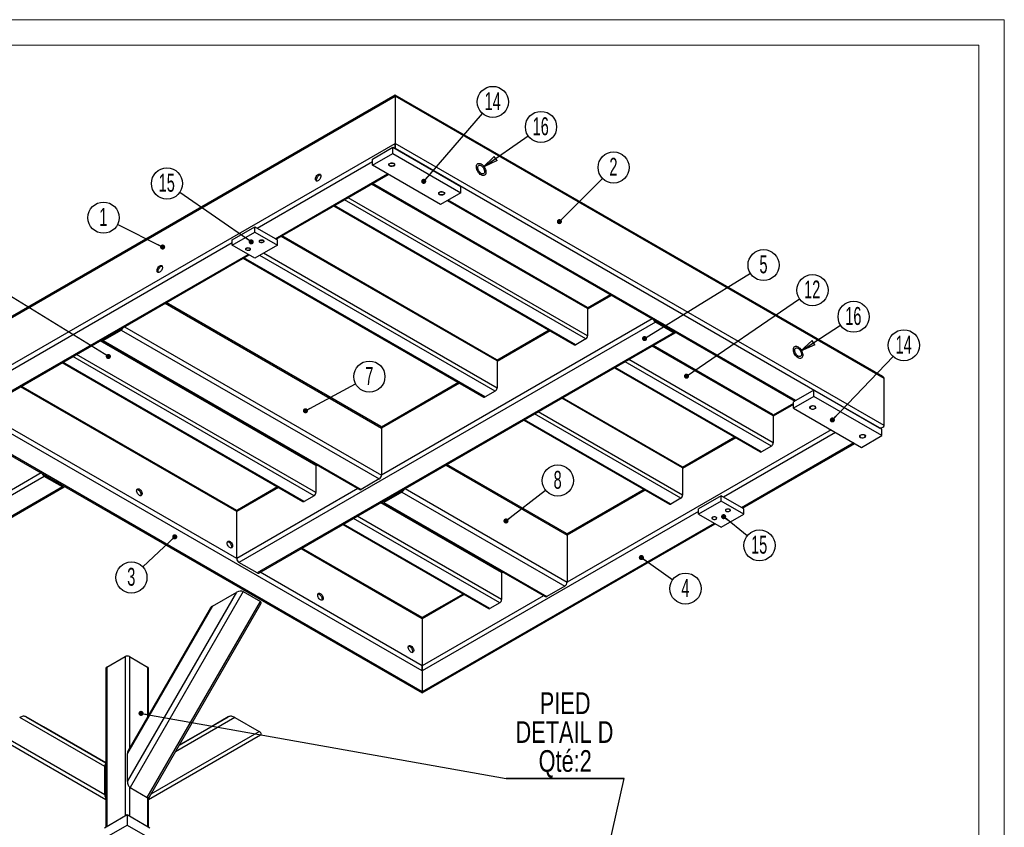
# Model space of a CAD drawing. Header units: millimetres. Extents: x -17 to 841, y -9 to 594.
# Tile 15 of 15: x 649 to 841, y 436 to 594. Entities that reach past the tile are written whole.
import ezdxf

# ---------------------------------------------------------------- set-up
doc = ezdxf.new("R2010")
doc.units = ezdxf.units.MM
doc.layers.add('NOTES', color=6, linetype='Continuous')
doc.layers.add('TRAIT-FINS', color=9, linetype='Continuous')
doc.layers.add('TRAIT-FORT', color=4, linetype='Continuous', lineweight=25)
doc.styles.add('SLDTEXTSTYLE0', font='TXT', dxfattribs={"width": 0.75})
doc.styles.add('SLDTEXTSTYLE1', font='TXT', dxfattribs={"width": 0.605})
doc.dimstyles.new('SLDDIMSTYLE4', dxfattribs={"dimtxt": 0.18, "dimasz": 3, "dimexe": 0, "dimexo": 0.0625, "dimgap": 0, "dimtad": 0, "dimtih": 1, "dimtoh": 1, "dimdec": 0, "dimrnd": 1e-09, "dimzin": 0, "dimdsep": 46, "dimtxsty": 'Standard', "dimblk1": 'CLOSED', "dimblk2": 'CLOSED', "dimsah": 1, "dimcen": 0.09, "dimadec": 0, "dimazin": 0, "dimtfac": 3, "dimtdec": 0, "dimtofl": 0, "dimtmove": 0, "dimatfit": 3, "dimldrblk": 'CLOSED', "dimfxl": 1, "dimfrac": 2, "dimtolj": 1, "dimtzin": 0, "dimarcsym": 0})
doc.dimstyles.new('SLDDIMSTYLE7', dxfattribs={"dimtxt": 0.18, "dimasz": 1, "dimexe": 0, "dimexo": 0.0625, "dimgap": 0, "dimtad": 0, "dimtih": 1, "dimtoh": 1, "dimdec": 0, "dimrnd": 1e-09, "dimzin": 0, "dimdsep": 46, "dimtxsty": 'Standard', "dimblk1": 'DOT', "dimblk2": 'DOT', "dimsah": 1, "dimcen": 0.09, "dimadec": 0, "dimazin": 0, "dimtfac": 1, "dimtdec": 0, "dimtofl": 0, "dimtmove": 0, "dimatfit": 3, "dimldrblk": 'DOT', "dimfxl": 1, "dimfrac": 2, "dimtolj": 1, "dimtzin": 0, "dimarcsym": 0})

# ---------------------------------------------------------------- blocks, each defined once
blk = doc.blocks.new('SW_NOTE_8')
at = {"layer": 'NOTES', "color": 0}
blk.add_circle((-2.72, 1.35), 3.04, dxfattribs=at)
at = {"layer": 'NOTES', "color": 0, "insert": (-2.74, 3.24), "char_height": 3.5, "attachment_point": 2, "style": 'SLDTEXTSTYLE1'}
blk.add_mtext('1', dxfattribs=at)
blk = doc.blocks.new('_Dot')
at = {"color": 0, "linetype": 'ByBlock', "lineweight": -2}
blk.add_line((-0.5, 0), (-1, 0), dxfattribs=at)
at = {"color": 0, "linetype": 'ByBlock', "const_width": 0.5}
blk.add_lwpolyline([(-0.25, 0, 1), (0.25, 0, 1)], format="xyb", close=True, dxfattribs=at)
blk = doc.blocks.new('SW_NOTE_9')
at = {"layer": 'NOTES', "color": 0}
blk.add_circle((2.15, 2.15), 3.04, dxfattribs=at)
at = {"layer": 'NOTES', "color": 0, "insert": (2.12, 4.04), "char_height": 3.5, "attachment_point": 2, "style": 'SLDTEXTSTYLE1'}
blk.add_mtext('2', dxfattribs=at)
blk = doc.blocks.new('SW_NOTE_10')
at = {"layer": 'NOTES', "color": 0}
blk.add_circle((2.48, -1.75), 3.04, dxfattribs=at)
at = {"layer": 'NOTES', "color": 0, "insert": (2.46, 0.14), "char_height": 3.5, "attachment_point": 2, "style": 'SLDTEXTSTYLE1'}
blk.add_mtext('4', dxfattribs=at)
blk = doc.blocks.new('SW_NOTE_11')
at = {"layer": 'NOTES', "color": 0}
blk.add_circle((2.51, 1.71), 3.04, dxfattribs=at)
at = {"layer": 'NOTES', "color": 0, "insert": (2.46, 3.6), "char_height": 3.5, "attachment_point": 2, "style": 'SLDTEXTSTYLE1'}
blk.add_mtext('12', dxfattribs=at)
blk = doc.blocks.new('SW_NOTE_12')
at = {"layer": 'NOTES', "color": 0}
blk.add_circle((2.58, 1.6), 3.04, dxfattribs=at)
at = {"layer": 'NOTES', "color": 0, "insert": (2.56, 3.49), "char_height": 3.5, "attachment_point": 2, "style": 'SLDTEXTSTYLE1'}
blk.add_mtext('5', dxfattribs=at)
blk = doc.blocks.new('SW_NOTE_13')
at = {"layer": 'NOTES', "color": 0}
blk.add_circle((1.99, 2.29), 3.04, dxfattribs=at)
at = {"layer": 'NOTES', "color": 0, "insert": (1.95, 4.18), "char_height": 3.5, "attachment_point": 2, "style": 'SLDTEXTSTYLE1'}
blk.add_mtext('14', dxfattribs=at)
blk = doc.blocks.new('SW_NOTE_14')
at = {"layer": 'NOTES', "color": 0}
blk.add_circle((2.1, 2.19), 3.04, dxfattribs=at)
at = {"layer": 'NOTES', "color": 0, "insert": (2.05, 4.08), "char_height": 3.5, "attachment_point": 2, "style": 'SLDTEXTSTYLE1'}
blk.add_mtext('14', dxfattribs=at)
blk = doc.blocks.new('SW_NOTE_19')
at = {"layer": 'NOTES', "color": 0}
blk.add_circle((-2.21, -2.08), 3.04, dxfattribs=at)
at = {"layer": 'NOTES', "color": 0, "insert": (-2.24, -0.19), "char_height": 3.5, "attachment_point": 2, "style": 'SLDTEXTSTYLE1'}
blk.add_mtext('3', dxfattribs=at)
blk = doc.blocks.new('SW_NOTE_20')
at = {"layer": 'NOTES', "color": 0}
blk.add_circle((2.68, 1.43), 3.04, dxfattribs=at)
at = {"layer": 'NOTES', "color": 0, "insert": (2.66, 3.32), "char_height": 3.5, "attachment_point": 2, "style": 'SLDTEXTSTYLE1'}
blk.add_mtext('7', dxfattribs=at)
blk = doc.blocks.new('SW_NOTE_21')
at = {"layer": 'NOTES', "color": 0}
blk.add_circle((2.4, 1.87), 3.04, dxfattribs=at)
at = {"layer": 'NOTES', "color": 0, "insert": (2.37, 3.76), "char_height": 3.5, "attachment_point": 2, "style": 'SLDTEXTSTYLE1'}
blk.add_mtext('8', dxfattribs=at)
blk = doc.blocks.new('SW_NOTE_23')
at = {"layer": 'NOTES', "color": 0}
blk.add_circle((-2.5, 1.73), 3.04, dxfattribs=at)
at = {"layer": 'NOTES', "color": 0, "insert": (-2.54, 3.62), "char_height": 3.5, "attachment_point": 2, "style": 'SLDTEXTSTYLE1'}
blk.add_mtext('15', dxfattribs=at)
blk = doc.blocks.new('SW_NOTE_27')
at = {"layer": 'NOTES', "color": 0}
blk.add_circle((2.37, -1.9), 3.04, dxfattribs=at)
at = {"layer": 'NOTES', "color": 0, "insert": (2.32, -0.01), "char_height": 3.5, "attachment_point": 2, "style": 'SLDTEXTSTYLE1'}
blk.add_mtext('15', dxfattribs=at)
blk = doc.blocks.new('SW_NOTE_28')
at = {"layer": 'NOTES', "color": 0}
blk.add_circle((2.49, 1.74), 3.04, dxfattribs=at)
at = {"layer": 'NOTES', "color": 0, "insert": (2.44, 3.63), "char_height": 3.5, "attachment_point": 2, "style": 'SLDTEXTSTYLE1'}
blk.add_mtext('16', dxfattribs=at)
blk = doc.blocks.new('_Closed')
at = {"color": 0, "linetype": 'ByBlock', "lineweight": -2}
for p, q in [((-1, 0.166667), (0, 0)), ((-1, 0.166667), (-1, -0.166667)), ((0, 0), (-1, -0.166667)), ((0, 0), (-1, 0))]:
    blk.add_line(p, q, dxfattribs=at)
blk = doc.blocks.new('SW_NOTE_29')
at = {"layer": 'NOTES', "color": 0}
blk.add_circle((2.55, 1.65), 3.04, dxfattribs=at)
at = {"layer": 'NOTES', "color": 0, "insert": (2.5, 3.54), "char_height": 3.5, "attachment_point": 2, "style": 'SLDTEXTSTYLE1'}
blk.add_mtext('16', dxfattribs=at)
blk = doc.blocks.new('SW_NOTE_32')
at = {"layer": 'NOTES', "color": 0}
for p, q in [((0, 0), (23.02, 0)), ((23.02, 0), (0, 0)), ((0, 0), (23.02, 0)), ((23.02, 0), (0, 0)), ((0, 0), (23.02, 0)), ((23.02, 0), (0, 0))]:
    blk.add_line(p, q, dxfattribs=at)
at = {"layer": 'NOTES', "color": 0, "char_height": 4.233, "attachment_point": 2, "style": 'SLDTEXTSTYLE0'}
for s, insert in [('PIED', (11.53, 16.81)), ('DETAIL D', (11.39, 11.17)), ('Qté:2', (11.54, 5.52))]:
    blk.add_mtext(s, dxfattribs=dict(at, insert=insert))

msp = doc.modelspace()

# ---------------------------------------------------------------- linework, layer by layer
at = {"lineweight": 18}
for p, q in [((841, 594), (0, 594)), ((841, 594), (841, 0)), ((836, 589), (5, 589)), ((836, 589), (836, 5))]:
    msp.add_line(p, q, dxfattribs=at)
at = {"layer": 'NOTES'}
msp.add_line((790.820077, 493.192669), (786.196932, 496.90863), dxfattribs=at)
at = {"layer": 'TRAIT-FINS', "lineweight": 18, "flags": 128}
for points in [[(721.846581, 565.937734), (721.711024, 565.997106), (721.552682, 566.033153), (721.383366, 566.043201), (721.215633, 566.026506), (721.061922, 565.984305), (720.933634, 565.919729), (720.840283, 565.837566), (720.788792, 565.743911), (720.782981, 565.645709), (720.823281, 565.550244), (720.906701, 565.464595), (721.027057, 565.395116), (721.175421, 565.346958), (721.34079, 565.323694), (721.510899, 565.327048), (721.673132, 565.356773), (721.815457, 565.410663), (721.927318, 565.484723), (722.00042, 565.573458), (722.02934, 565.670289), (722.011934, 565.768033), (721.949492, 565.859441), (721.846646, 565.937734)], [(731.56929, 560.324929), (731.433742, 560.3843), (731.275401, 560.420347), (731.106085, 560.430395), (730.938351, 560.4137), (730.78464, 560.3715), (730.656352, 560.306923), (730.563001, 560.224761), (730.511511, 560.131106), (730.5057, 560.032904), (730.545999, 559.937438), (730.62942, 559.85179), (730.749775, 559.78231), (730.898139, 559.734152), (731.063508, 559.710888), (731.233617, 559.714242), (731.39585, 559.743967), (731.538175, 559.797858), (731.650037, 559.871917), (731.723138, 559.960652), (731.752059, 560.057483), (731.734652, 560.155227), (731.672211, 560.246635), (731.569365, 560.324929)], [(696.346283, 550.910756), (696.226689, 550.961848), (696.08601, 550.990265), (695.937072, 550.993483), (695.793109, 550.971214), (695.666911, 550.925438), (695.569693, 550.860221), (695.510092, 550.78136), (695.493404, 550.695861), (695.521113, 550.611321), (695.590756, 550.535251), (695.696145, 550.474411), (695.827915, 550.434208), (695.974359, 550.418212), (696.122464, 550.427845), (696.259071, 550.462252), (696.372041, 550.518375), (696.451336, 550.591227), (696.489911, 550.674336), (696.484338, 550.760316), (696.435112, 550.841528), (696.346608, 550.910756)], [(693.694592, 549.37999), (693.575039, 549.431083), (693.43436, 549.4595), (693.285422, 549.462717), (693.141458, 549.440449), (693.015261, 549.394672), (692.918042, 549.329456), (692.858441, 549.250595), (692.841754, 549.165096), (692.869463, 549.080555), (692.939105, 549.004486), (693.044494, 548.943646), (693.176265, 548.903442), (693.322709, 548.887446), (693.470814, 548.89708), (693.60742, 548.931487), (693.72039, 548.98761), (693.799685, 549.060462), (693.83826, 549.143571), (693.832687, 549.229551), (693.783462, 549.310763), (693.694958, 549.37999)], [(804.047585, 518.484013), (804.150656, 518.405719), (804.213097, 518.314311), (804.230504, 518.216567), (804.201583, 518.119737), (804.128482, 518.031001), (804.01662, 517.956942), (803.874295, 517.903052), (803.712062, 517.873327), (803.541953, 517.869972), (803.376584, 517.893236), (803.22822, 517.941394), (803.107865, 518.010874), (803.024444, 518.096523), (802.984145, 518.191988), (802.989956, 518.29019), (803.041446, 518.383845), (803.134797, 518.466008), (803.263086, 518.530584), (803.416796, 518.572785), (803.58453, 518.58948), (803.753846, 518.579431), (803.912187, 518.543385), (804.04781, 518.484013)], [(813.770294, 512.871207), (813.873374, 512.792914), (813.935816, 512.701505), (813.953222, 512.603761), (813.924302, 512.506931), (813.8512, 512.418195), (813.739338, 512.344136), (813.597013, 512.290246), (813.43478, 512.260521), (813.264671, 512.257166), (813.099302, 512.280431), (812.950938, 512.328588), (812.830583, 512.398068), (812.747162, 512.483717), (812.706863, 512.579182), (812.712674, 512.677384), (812.764164, 512.771039), (812.857516, 512.853202), (812.985804, 512.917778), (813.139515, 512.959979), (813.307248, 512.976674), (813.476564, 512.966626), (813.634905, 512.930579), (813.770528, 512.871207)], [(787.386417, 498.354483), (787.47511, 498.285256), (787.524336, 498.204044), (787.529909, 498.118064), (787.491334, 498.034955), (787.412039, 497.962103), (787.299069, 497.90598), (787.162462, 497.871573), (787.014357, 497.861939), (786.867913, 497.877935), (786.736143, 497.918139), (786.630754, 497.978979), (786.561111, 498.055048), (786.533402, 498.139589), (786.55009, 498.225088), (786.609691, 498.303949), (786.706909, 498.369165), (786.833107, 498.414942), (786.977071, 498.43721), (787.126009, 498.433993), (787.266687, 498.405576), (787.386606, 498.354483)], [(784.734726, 496.823718), (784.82346, 496.75449), (784.872686, 496.673278), (784.878258, 496.587298), (784.839683, 496.50419), (784.760388, 496.431337), (784.647418, 496.375215), (784.510812, 496.340808), (784.362707, 496.331174), (784.216263, 496.34717), (784.084492, 496.387374), (783.979103, 496.448214), (783.909461, 496.524283), (783.881752, 496.608824), (783.898439, 496.694323), (783.95804, 496.773184), (784.055259, 496.8384), (784.181456, 496.884176), (784.32542, 496.906445), (784.474358, 496.903228), (784.615037, 496.874811), (784.734956, 496.823718)]]:
    msp.add_lwpolyline(points, dxfattribs=at)
at = {"layer": 'TRAIT-FORT', "lineweight": 25}
for p, q in [((563.410533, 487.436767), (722.067617, 579.027552)), ((722.067617, 579.238965), (563.669467, 487.797659)), ((817.268098, 524.280897), (722.067617, 579.238965)), ((722.067617, 579.027552), (722.067617, 579.238965)), ((722.067617, 579.238965), (722.067617, 579.027552)), ((722.067617, 579.027552), (722.067617, 569.841468)), ((817.527033, 523.920004), (722.067617, 579.027552)), ((563.410533, 478.250683), (722.067617, 569.841468)), ((717.6482, 566.779854), (721.625676, 569.076002)), ((721.625676, 567.851191), (721.625676, 569.076002)), ((721.625676, 569.076002), (734.883928, 561.422176)), ((722.067617, 568.820875), (722.067617, 569.841468)), ((722.067617, 569.841468), (722.067617, 568.820875)), ((817.527033, 514.73392), (722.067617, 569.841468)), ((717.6482, 565.555043), (721.625676, 567.851191)), ((721.625676, 567.851191), (734.883928, 560.197365)), ((816.643149, 514.223582), (722.067617, 568.820875)), ((695.109171, 553.258095), (717.6482, 566.269599)), ((717.6482, 565.555043), (717.6482, 566.779854)), ((730.906452, 557.901217), (717.6482, 565.555043)), ((698.644705, 551.217075), (720.564843, 563.871301)), ((698.827742, 551.111409), (720.74788, 563.765636)), ((759.632665, 537.543831), (717.479063, 561.878588)), ((759.529091, 537.772754), (717.62555, 561.963153)), ((734.883928, 560.197365), (734.883928, 561.422176)), ((734.883928, 560.197365), (730.906452, 557.901217)), ((710.083984, 557.6095), (757.084588, 530.476628)), ((757.334568, 530.501382), (710.230414, 557.694032)), ((759.279112, 531.623943), (712.174958, 558.816593)), ((759.632665, 532.236316), (712.882122, 559.22483)), ((732.226189, 558.663085), (800.108268, 519.475595)), ((800.291305, 519.58126), (732.409226, 558.76875)), ((690.247812, 550.961947), (694.667229, 553.513222)), ((690.247812, 549.941271), (694.667229, 552.492546)), ((694.667229, 552.492546), (694.667229, 553.513222)), ((694.667229, 553.513222), (699.086647, 550.961947)), ((694.667229, 552.492546), (699.086647, 549.941271)), ((741.851422, 527.567652), (699.947881, 551.758052)), ((564.294417, 477.740345), (690.247812, 550.451692)), ((690.247812, 549.941271), (690.247812, 550.961947)), ((694.667229, 547.389996), (690.247812, 549.941271)), ((699.086647, 549.941271), (694.667229, 547.389996)), ((699.086647, 549.941271), (699.086647, 550.961947)), ((741.954995, 527.33873), (699.801393, 551.673486)), ((571.365485, 477.740345), (693.341261, 548.155461)), ((571.990434, 477.88979), (693.524298, 548.049796)), ((741.601442, 521.418842), (695.64022, 547.951691)), ((741.954995, 522.031214), (696.347384, 548.359928)), ((692.406315, 547.404398), (739.406919, 520.271527)), ((739.656898, 520.296281), (692.552744, 547.48893)), ((764.126513, 540.24742), (759.619749, 537.64572)), ((677.173962, 538.610948), (719.415967, 514.225158)), ((719.2865, 514.511311), (677.357071, 538.716655)), ((764.309622, 540.141713), (759.632665, 537.441764)), ((759.632665, 537.543831), (759.632665, 532.236316)), ((772.890917, 534.888912), (691.573637, 487.945446)), ((772.265866, 535.548671), (719.415967, 505.039074)), ((772.890917, 535.144081), (776.426451, 533.103061)), ((776.426451, 532.847892), (772.890917, 534.888912)), ((665.057133, 531.572296), (668.592667, 533.613316)), ((665.057133, 531.317127), (668.592667, 533.358147)), ((668.592667, 533.358147), (718.974025, 504.273608)), ((669.217718, 534.017906), (719.415967, 505.039074)), ((776.426451, 532.847892), (695.109171, 485.904426)), ((695.421646, 485.873483), (776.738926, 532.81695)), ((752.14288, 533.329416), (741.942079, 527.440619)), ((752.325989, 533.223709), (741.954995, 527.236662)), ((776.464313, 533.12496), (776.426415, 533.103082)), ((706.599656, 506.928527), (664.446054, 531.263283)), ((706.496083, 507.157449), (664.592542, 531.347849)), ((664.744658, 531.286184), (715.126017, 502.201645)), ((665.019271, 531.594195), (665.057169, 531.572317)), ((665.057133, 531.317127), (715.438491, 502.232588)), ((759.279112, 531.623943), (757.334568, 530.501382)), ((795.871888, 516.623373), (772.279838, 530.242773)), ((795.768314, 516.852296), (772.426326, 530.327339)), ((657.050975, 526.994195), (704.05158, 499.861324)), ((704.301559, 499.886078), (657.197405, 527.078727)), ((706.246103, 501.008639), (659.141949, 528.201289)), ((706.599656, 501.621012), (659.849113, 528.609526)), ((741.954995, 527.33873), (741.954995, 522.031214)), ((795.518334, 510.703486), (766.975733, 527.180778)), ((795.871888, 511.315858), (767.682897, 527.589016)), ((764.88476, 525.973685), (793.323811, 509.55617)), ((793.57379, 509.580924), (765.031189, 526.058217)), ((734.46521, 523.124314), (719.376262, 514.41365)), ((734.648319, 523.018608), (719.415967, 514.225158)), ((817.527033, 514.73392), (817.527033, 523.920004)), ((691.131696, 497.896996), (648.889691, 522.282786)), ((691.1714, 498.085488), (649.0728, 522.388493)), ((741.601442, 521.418842), (739.656898, 520.296281)), ((803.826839, 521.622281), (799.849363, 519.326133)), ((803.826839, 520.397469), (803.826839, 521.622281)), ((817.085091, 513.968455), (803.826839, 521.622281)), ((778.194218, 506.418272), (754.602169, 520.037672)), ((778.090644, 506.647194), (754.748656, 520.122237)), ((803.826839, 520.397469), (799.849363, 518.101322)), ((799.849363, 518.101322), (799.849363, 519.326133)), ((817.085091, 512.743643), (803.826839, 520.397469)), ((691.131696, 488.710911), (640.933446, 517.689744)), ((778.194218, 501.110757), (750.005228, 517.383914)), ((799.849363, 519.028867), (795.858971, 516.725262)), ((799.849363, 518.817453), (795.871888, 516.521306)), ((799.849363, 518.101322), (813.107615, 510.447495)), ((727.370918, 466.769861), (640.308396, 517.029985)), ((747.20709, 515.768584), (775.646141, 499.351069)), ((775.896121, 499.375823), (747.35352, 515.853116)), ((777.840665, 500.498384), (749.298064, 516.975677)), ((795.871888, 516.623373), (795.871888, 511.315858)), ((636.460387, 514.958022), (727.370918, 462.47649)), ((727.370918, 462.68782), (636.772862, 514.988965)), ((719.415967, 514.225158), (719.415967, 505.039074)), ((807.185352, 513.866345), (755.655189, 484.118616)), ((808.069307, 513.356049), (786.149169, 500.701823)), ((816.826186, 514.117917), (817.268098, 514.373027)), ((817.085091, 512.743643), (817.085091, 513.968455)), ((788.382102, 512.408958), (778.181302, 506.520161)), ((788.565211, 512.303251), (778.194218, 506.316204)), ((813.107615, 510.447495), (817.085091, 512.743643)), ((811.604841, 511.315029), (789.684703, 498.660802)), ((789.86774, 498.555137), (811.787878, 511.209363)), ((795.518334, 510.703486), (793.57379, 509.580924)), ((706.674087, 507.08084), (706.58674, 507.030416)), ((706.857196, 506.975134), (706.599656, 506.826459)), ((706.599656, 506.928527), (706.599656, 501.621012)), ((731.974738, 506.975134), (755.655189, 493.3047)), ((755.525722, 493.590853), (732.157847, 507.08084)), ((778.194218, 506.418272), (778.194218, 501.110757)), ((653.566648, 504.783863), (589.043154, 467.535243)), ((652.941597, 505.443622), (634.563153, 494.833972)), ((653.566648, 505.039032), (657.102182, 502.998012)), ((657.102182, 502.742843), (653.566648, 504.783863)), ((718.974025, 504.273608), (715.438491, 502.232588)), ((657.102182, 502.742843), (589.043154, 463.453203)), ((589.043154, 463.241872), (657.414656, 502.7119)), ((657.140044, 503.019911), (657.102146, 502.998033)), ((699.29298, 502.608405), (691.131696, 497.896996)), ((714.81344, 502.382092), (691.131696, 488.710911)), ((699.109871, 502.714112), (691.261163, 498.183149)), ((719.857909, 499.936482), (723.393442, 501.977502)), ((724.018493, 502.382092), (755.655189, 484.118616)), ((770.704433, 502.203857), (755.615484, 493.493192)), ((770.887542, 502.09815), (755.655189, 493.3047)), ((706.246103, 501.008639), (704.301559, 499.886078)), ((719.820047, 499.95838), (719.857944, 499.936502)), ((723.393442, 501.722333), (719.857909, 499.681313)), ((723.393442, 501.722333), (755.213248, 483.35315)), ((777.840665, 500.498384), (775.896121, 499.375823)), ((785.707228, 500.95695), (781.28781, 498.405675)), ((785.707228, 499.936274), (781.28781, 497.384999)), ((785.707228, 499.936274), (785.707228, 500.95695)), ((790.126645, 498.405675), (785.707228, 500.95695)), ((790.126645, 497.384999), (785.707228, 499.936274)), ((691.131696, 488.710911), (691.131696, 497.896996)), ((742.838879, 486.008069), (719.24683, 499.627469)), ((742.735305, 486.236991), (719.393317, 499.712034)), ((719.545434, 499.65037), (751.365239, 481.281187)), ((719.857909, 499.681313), (751.677714, 481.31213)), ((781.28781, 497.384999), (781.28781, 498.405675)), ((790.126645, 497.384999), (790.126645, 498.405675)), ((742.485326, 480.088181), (713.942724, 496.565474)), ((742.838879, 480.700554), (714.649889, 496.973711)), ((781.28781, 497.89542), (727.370918, 466.769861)), ((781.28781, 497.384999), (785.707228, 494.833724)), ((785.707228, 494.833724), (790.126645, 497.384999)), ((711.851751, 495.358381), (740.290802, 478.940866)), ((740.540782, 478.96562), (711.998181, 495.442913)), ((784.381259, 495.599189), (727.370918, 462.68782)), ((727.370918, 462.47649), (784.564296, 495.493524)), ((755.655189, 493.3047), (755.655189, 484.118616)), ((727.370918, 476.976538), (703.690466, 490.646972)), ((727.370918, 477.187951), (703.873575, 490.752678)), ((695.109171, 485.904426), (691.573637, 487.945446)), ((727.370918, 467.790454), (695.734222, 486.05393)), ((742.91331, 486.160383), (742.825963, 486.109958)), ((743.096419, 486.054676), (742.838879, 485.906001)), ((742.838879, 486.008069), (742.838879, 480.700554)), ((755.213248, 483.35315), (751.677714, 481.31213)), ((669.778316, 445.167175), (691.125402, 482.141414)), ((692.405733, 482.268227), (670.308646, 443.99495)), ((686.375402, 479.399297), (691.125402, 482.141414)), ((692.405733, 482.268227), (695.755651, 480.33436)), ((735.349094, 481.793654), (727.370918, 477.187951)), ((735.532203, 481.687947), (727.370918, 476.976538)), ((751.052663, 481.461634), (727.370918, 467.790454)), ((686.375402, 479.399297), (669.778316, 450.6523)), ((686.039695, 479.093124), (669.875645, 451.096167)), ((673.658564, 442.061083), (695.755651, 480.33436)), ((674.091565, 442.177135), (695.871688, 479.901415)), ((742.485326, 480.088181), (740.540782, 478.96562)), ((727.370918, 477.187951), (727.370918, 476.976538)), ((727.370918, 476.976538), (727.370918, 477.187951)), ((727.370918, 476.976538), (727.370918, 467.790454)), ((665.792178, 467.52706), (669.327535, 469.567978)), ((669.327535, 469.567978), (669.327535, 438.437462)), ((670.211418, 469.567978), (673.746776, 467.52706)), ((670.211418, 469.567978), (670.211418, 451.677744)), ((665.60912, 467.271932), (665.60912, 436.290866)), ((665.792178, 467.52706), (665.792178, 436.396543)), ((673.746776, 467.52706), (673.746776, 457.801162)), ((673.929834, 458.118229), (673.929834, 467.271932)), ((727.370918, 467.790454), (727.370918, 466.769861)), ((727.370918, 466.769861), (727.370918, 467.790454)), ((727.370918, 466.769861), (727.370918, 462.68782)), ((727.370918, 462.68782), (727.370918, 462.47649)), ((727.370918, 462.47649), (727.370918, 462.68782)), ((665.358898, 448.101228), (648.761811, 457.685637)), ((653.39206, 455.878583), (650.042141, 457.81245)), ((650.042141, 457.81245), (665.60912, 448.822904)), ((690.777142, 457.685637), (679.178277, 450.987578)), ((679.928485, 452.286977), (689.496812, 457.81245)), ((689.496812, 457.81245), (686.146894, 455.878583)), ((690.777142, 457.685637), (695.527142, 454.943521)), ((665.60912, 448.823532), (653.39206, 455.878583)), ((686.146894, 455.878583), (679.92903, 452.28792)), ((665.60912, 441.605634), (643.792141, 454.204402)), ((644.011811, 454.943521), (665.358898, 442.616104)), ((695.746812, 454.204402), (673.929834, 441.605634)), ((674.427505, 442.759), (695.527142, 454.943521)), ((669.778316, 445.167175), (669.778316, 450.6523)), ((665.358898, 442.616104), (665.358898, 448.101228)), ((670.211418, 444.065757), (670.211418, 438.437462)), ((670.308646, 443.99495), (673.658564, 442.061083)), ((673.746776, 442.022224), (673.746776, 436.396543)), ((673.929834, 436.290866), (673.929834, 442.026359)), ((665.350059, 436.141314), (669.769477, 438.692589)), ((669.769477, 438.692589), (669.769477, 436.651237)), ((669.769477, 438.692589), (674.188894, 436.141314)), ((665.350059, 434.099962), (669.769477, 436.651237)), ((669.769477, 436.651237), (674.188894, 434.099962))]:
    msp.add_line(p, q, dxfattribs=at)
at = {"layer": 'TRAIT-FORT', "lineweight": 25, "flags": 128}
for points in [[(721.780355, 565.899465), (721.874391, 565.825911), (721.926693, 565.739623), (721.932614, 565.648269), (721.891628, 565.559966), (721.807377, 565.482561), (721.687347, 565.42293), (721.542202, 565.386373), (721.384841, 565.376137), (721.229244, 565.393133), (721.089238, 565.435849), (720.977262, 565.500492), (720.903267, 565.581315), (720.873826, 565.67114), (720.891557, 565.761982), (720.954882, 565.845773), (721.058177, 565.915065), (721.192262, 565.963702), (721.345224, 565.987363), (721.50347, 565.983944), (721.652941, 565.953751), (721.780355, 565.899465)], [(738.861403, 563.667954), (738.690869, 563.784648), (738.526143, 563.933865), (738.372833, 564.110523), (738.236161, 564.308605), (738.120781, 564.521366), (738.030622, 564.741561), (737.968754, 564.961691), (737.937285, 565.174261), (737.937285, 565.372031), (737.968754, 565.548266), (738.030622, 565.696965), (738.120781, 565.813065), (738.236161, 565.892611), (738.372833, 565.932895), (738.526143, 565.932545), (738.690869, 565.891572), (738.861403, 565.811373), (739.031937, 565.694678), (739.196664, 565.545461), (739.349973, 565.368804), (739.486645, 565.170722), (739.602025, 564.957961), (739.692184, 564.737766), (739.754052, 564.517635), (739.785522, 564.305066), (739.785522, 564.107296), (739.754052, 563.931061), (739.692184, 563.782361), (739.602025, 563.666262), (739.486645, 563.586716), (739.349973, 563.546432), (739.196664, 563.546782), (739.031937, 563.587754), (738.861403, 563.667954)], [(738.861403, 563.974156), (738.718897, 564.074321), (738.583054, 564.205596), (738.460226, 564.361843), (738.356156, 564.535757), (738.275712, 564.719206), (738.222654, 564.903611), (738.199463, 565.08035), (738.207224, 565.241159), (738.245573, 565.378518), (738.312718, 565.486005), (738.405519, 565.558595), (738.519636, 565.592891), (738.649734, 565.587292), (738.78973, 565.542059), (738.933077, 565.459307), (739.073072, 565.342905), (739.20317, 565.198296), (739.317288, 565.032241), (739.410089, 564.852507), (739.477234, 564.667495), (739.515583, 564.485859), (739.523344, 564.31609), (739.500153, 564.166126), (739.447095, 564.042981), (739.36665, 563.952412), (739.262581, 563.898654), (739.139753, 563.88422), (739.00391, 563.909786), (738.861403, 563.974156)], [(707.041598, 563.769855), (707.173486, 563.826753), (707.297087, 563.841595), (707.404634, 563.81345), (707.489371, 563.744087), (707.545972, 563.637862), (707.570882, 563.501452), (707.562535, 563.343426), (707.521455, 563.173716), (707.450224, 563.002983), (707.353318, 562.841955), (707.236826, 562.700752), (707.108066, 562.588244), (706.97513, 562.511502), (706.846371, 562.475347), (706.729878, 562.482051), (706.632972, 562.531193), (706.561741, 562.619684), (706.520662, 562.741966), (706.512315, 562.890354), (706.537224, 563.055525), (706.593826, 563.227099), (706.678562, 563.394298), (706.78611, 563.546614), (706.90971, 563.674478), (707.041598, 563.769855)], [(706.80026, 562.462938), (706.782712, 562.492121), (706.741633, 562.614402), (706.733285, 562.76279), (706.758195, 562.927961), (706.814797, 563.099536), (706.899533, 563.266734), (707.007081, 563.419051), (707.130681, 563.546914), (707.262569, 563.642291)], [(707.262569, 563.642291), (707.394457, 563.699189), (707.505027, 563.714511)], [(731.503073, 560.286659), (731.597109, 560.213105), (731.649411, 560.126817), (731.655332, 560.035463), (731.614347, 559.94716), (731.530095, 559.869755), (731.410065, 559.810124), (731.26492, 559.773567), (731.107559, 559.763331), (730.951962, 559.780327), (730.811956, 559.823044), (730.69998, 559.887686), (730.625985, 559.96851), (730.596544, 560.058334), (730.614275, 560.149177), (730.677601, 560.232967), (730.780895, 560.302259), (730.91498, 560.350896), (731.067942, 560.374557), (731.226188, 560.371139), (731.375659, 560.340945), (731.503073, 560.286659)], [(696.302414, 550.885243), (696.386101, 550.817579), (696.427195, 550.737894), (696.421243, 550.654824), (696.368891, 550.57737), (696.275811, 550.513927), (696.152089, 550.471368), (696.011134, 550.454306), (695.86822, 550.46459), (695.738834, 550.501105), (695.636996, 550.559895), (695.573743, 550.634588), (695.555928, 550.717091), (695.585484, 550.798462), (695.659205, 550.869885), (695.769105, 550.923619), (695.903273, 550.953842), (696.04717, 550.957277), (696.185203, 550.933554), (696.302414, 550.885243)], [(693.650763, 549.354478), (693.73445, 549.286813), (693.775545, 549.207129), (693.769593, 549.124059), (693.71724, 549.046605), (693.62416, 548.983161), (693.500439, 548.940603), (693.359484, 548.923541), (693.21657, 548.933825), (693.087183, 548.97034), (692.985345, 549.02913), (692.922092, 549.103823), (692.904278, 549.186326), (692.933833, 549.267697), (693.007555, 549.33912), (693.117455, 549.392854), (693.251623, 549.423076), (693.39552, 549.426512), (693.533553, 549.402789), (693.650763, 549.354478)], [(676.105676, 545.910928), (676.237564, 545.967825), (676.361165, 545.982668), (676.468712, 545.954523), (676.553449, 545.885159), (676.61005, 545.778935), (676.63496, 545.642524), (676.626613, 545.484499), (676.585533, 545.314788), (676.514303, 545.144055), (676.417397, 544.983028), (676.300904, 544.841824), (676.172144, 544.729317), (676.039208, 544.652574), (675.910449, 544.616419), (675.793956, 544.623123), (675.69705, 544.672265), (675.625819, 544.760757), (675.58474, 544.883039), (675.576393, 545.031427), (675.601303, 545.196597), (675.657904, 545.368172), (675.742641, 545.53537), (675.850188, 545.687687), (675.973789, 545.815551), (676.105676, 545.910928)], [(675.857834, 544.61403), (675.84679, 544.633193), (675.805711, 544.755475), (675.797364, 544.903863), (675.822273, 545.069033), (675.878875, 545.240608), (675.963611, 545.407807), (676.071159, 545.560123), (676.19476, 545.687987), (676.326647, 545.783364)], [(676.326647, 545.783364), (676.458535, 545.840261), (676.57449, 545.85545)], [(800.733247, 527.950099), (800.562713, 528.066794), (800.397986, 528.21601), (800.244677, 528.392668), (800.108005, 528.59075), (799.992625, 528.803511), (799.902466, 529.023706), (799.840598, 529.243836), (799.809128, 529.456406), (799.809128, 529.654176), (799.840598, 529.830411), (799.902466, 529.97911), (799.992625, 530.09521), (800.108005, 530.174756), (800.244677, 530.21504), (800.397986, 530.21469), (800.562713, 530.173717), (800.733247, 530.093518), (800.90378, 529.976823), (801.068507, 529.827606), (801.221817, 529.650949), (801.358489, 529.452867), (801.473869, 529.240106), (801.564028, 529.019911), (801.625896, 528.799781), (801.657365, 528.587211), (801.657365, 528.389441), (801.625896, 528.213206), (801.564028, 528.064507), (801.473869, 527.948407), (801.358489, 527.868861), (801.221817, 527.828577), (801.068507, 527.828927), (800.90378, 527.869899), (800.733247, 527.950099)], [(800.733247, 528.256301), (800.59074, 528.356466), (800.454897, 528.487741), (800.332069, 528.643989), (800.228, 528.817902), (800.147555, 529.001351), (800.094497, 529.185756), (800.071306, 529.362495), (800.079067, 529.523304), (800.117416, 529.660663), (800.184561, 529.76815), (800.277362, 529.84074), (800.39148, 529.875037), (800.521578, 529.869438), (800.661573, 529.824204), (800.80492, 529.741452), (800.944916, 529.62505), (801.075014, 529.480441), (801.189131, 529.314386), (801.281932, 529.134652), (801.349077, 528.94964), (801.387426, 528.768004), (801.395187, 528.598235), (801.371996, 528.448271), (801.318938, 528.325126), (801.238493, 528.234557), (801.134424, 528.180799), (801.011596, 528.166365), (800.875753, 528.191931), (800.733247, 528.256301)], [(803.981518, 518.445744), (803.854104, 518.500029), (803.704633, 518.530223), (803.546387, 518.533641), (803.393425, 518.50998), (803.25934, 518.461343), (803.156046, 518.392051), (803.09272, 518.308261), (803.074989, 518.217418), (803.10443, 518.127594), (803.178425, 518.04677), (803.290401, 517.982128), (803.430407, 517.939411), (803.586004, 517.922416), (803.743366, 517.932651), (803.88851, 517.969208), (804.00854, 518.028839), (804.092792, 518.106245), (804.133778, 518.194548), (804.127856, 518.285901), (804.075554, 518.372189), (803.981518, 518.445744)], [(813.704237, 512.832938), (813.576823, 512.887224), (813.427352, 512.917417), (813.269105, 512.920835), (813.116144, 512.897175), (812.982059, 512.848537), (812.878764, 512.779245), (812.815438, 512.695455), (812.797708, 512.604612), (812.827148, 512.514788), (812.901144, 512.433964), (813.013119, 512.369322), (813.153125, 512.326606), (813.308722, 512.30961), (813.466084, 512.319845), (813.611228, 512.356403), (813.731259, 512.416033), (813.81551, 512.493439), (813.856496, 512.581742), (813.850575, 512.673096), (813.798272, 512.759383), (813.704237, 512.832938)], [(672.128201, 501.059308), (671.996313, 501.154685), (671.872712, 501.282549), (671.765165, 501.434865), (671.680428, 501.602064), (671.623827, 501.773639), (671.598917, 501.938809), (671.607264, 502.087197), (671.648344, 502.209479), (671.719574, 502.297971), (671.816481, 502.347113), (671.932973, 502.353816), (672.061733, 502.317661), (672.194669, 502.240919), (672.323428, 502.128412), (672.439921, 501.987208), (672.536827, 501.826181), (672.608058, 501.655448), (672.649137, 501.485737), (672.657484, 501.327712), (672.632575, 501.191301), (672.575973, 501.085077), (672.491237, 501.015713), (672.383689, 500.987568), (672.260089, 501.002411), (672.128201, 501.059308)], [(671.649998, 502.22819), (671.712002, 502.226253), (671.840762, 502.190098), (671.973698, 502.113355), (672.102457, 502.000848), (672.21895, 501.859644), (672.315856, 501.698617), (672.387087, 501.527884), (672.428166, 501.358173), (672.436514, 501.200148), (672.411604, 501.063737), (672.382312, 500.997732)], [(787.342412, 498.328971), (787.225201, 498.377282), (787.087168, 498.401005), (786.943271, 498.397569), (786.809103, 498.367347), (786.699203, 498.313613), (786.625482, 498.24219), (786.595926, 498.160819), (786.613741, 498.078316), (786.676994, 498.003623), (786.778832, 497.944833), (786.908218, 497.908318), (787.051132, 497.898034), (787.192088, 497.915096), (787.315809, 497.957654), (787.408889, 498.021098), (787.461241, 498.098552), (787.467193, 498.181622), (787.426099, 498.261306), (787.342412, 498.328971)], [(784.690762, 496.798206), (784.573551, 496.846517), (784.435518, 496.87024), (784.291621, 496.866804), (784.157453, 496.836582), (784.047553, 496.782848), (783.973831, 496.711425), (783.944276, 496.630053), (783.96209, 496.547551), (784.025344, 496.472858), (784.127181, 496.414068), (784.256568, 496.377553), (784.399482, 496.367269), (784.540437, 496.38433), (784.664158, 496.426889), (784.757238, 496.490333), (784.809591, 496.567786), (784.815543, 496.650856), (784.774448, 496.730541), (784.690762, 496.798206)], [(689.80587, 490.854207), (689.673983, 490.949584), (689.550382, 491.077448), (689.442834, 491.229764), (689.358098, 491.396963), (689.301496, 491.568537), (689.276587, 491.733708), (689.284934, 491.882096), (689.326013, 492.004377), (689.397244, 492.092869), (689.49415, 492.142011), (689.610643, 492.148715), (689.739402, 492.11256), (689.872338, 492.035818), (690.001098, 491.92331), (690.117591, 491.782107), (690.214497, 491.621079), (690.285727, 491.450346), (690.326807, 491.280635), (690.335154, 491.12261), (690.310244, 490.9862), (690.253643, 490.879975), (690.168906, 490.810612), (690.061359, 490.782467), (689.937758, 490.797309), (689.80587, 490.854207)], [(689.327667, 492.023089), (689.389672, 492.021151), (689.518431, 491.984996), (689.651367, 491.908254), (689.780127, 491.795746), (689.89662, 491.654543), (689.993526, 491.493516), (690.064756, 491.322783), (690.105836, 491.153072), (690.114183, 490.995046), (690.089273, 490.858636), (690.059982, 490.79263)], [(707.48354, 480.649105), (707.351652, 480.744482), (707.228051, 480.872346), (707.120504, 481.024663), (707.035767, 481.191861), (706.979166, 481.363436), (706.954256, 481.528607), (706.962603, 481.676995), (707.003683, 481.799276), (707.074914, 481.887768), (707.17182, 481.93691), (707.288312, 481.943614), (707.417072, 481.907459), (707.550008, 481.830716), (707.678767, 481.718209), (707.79526, 481.577005), (707.892166, 481.415978), (707.963397, 481.245245), (708.004476, 481.075534), (708.012823, 480.917509), (707.987914, 480.781098), (707.931312, 480.674874), (707.846576, 480.60551), (707.739028, 480.577365), (707.615428, 480.592208), (707.48354, 480.649105)], [(707.005337, 481.817987), (707.067341, 481.81605), (707.196101, 481.779895), (707.329037, 481.703153), (707.457797, 481.590645), (707.574289, 481.449441), (707.671195, 481.288414), (707.742426, 481.117681), (707.783505, 480.94797), (707.791853, 480.789945), (707.766943, 480.653535), (707.737651, 480.587529)], [(724.565269, 471.578382), (724.628518, 471.604245), (724.745011, 471.610949), (724.873771, 471.574794), (725.006707, 471.498051), (725.135466, 471.385544), (725.251959, 471.24434), (725.348865, 471.083313), (725.420096, 470.91258), (725.461175, 470.742869), (725.469522, 470.584844), (725.444612, 470.448433), (725.388011, 470.342209), (725.315208, 470.279309)], [(725.161209, 470.444004), (725.029322, 470.539381), (724.905721, 470.667245), (724.798173, 470.819561), (724.713437, 470.98676), (724.656836, 471.158335), (724.631926, 471.323505), (724.640273, 471.471893), (724.681352, 471.594175), (724.752583, 471.682667), (724.849489, 471.731808), (724.965982, 471.738512), (725.094741, 471.702357), (725.227677, 471.625615), (725.356437, 471.513107), (725.47293, 471.371904), (725.569836, 471.210877), (725.641066, 471.040144), (725.682146, 470.870433), (725.690493, 470.712407), (725.665583, 470.575997), (725.608982, 470.469773), (725.524245, 470.400409), (725.416698, 470.372264), (725.293097, 470.387107), (725.161209, 470.444004)]]:
    msp.add_lwpolyline(points, dxfattribs=at)
at = {"layer": 'TRAIT-FORT', "lineweight": 25}
for centre, radius, start, end in [((759.387664, 537.570875), 0.246489, 353.70115226, 54.98666734), ((773.412892, 535.702092), 0.966291, 196.97098298, 237.30384621), ((773.117532, 535.511564), 0.431738, 215.75886666, 238.33924638), ((668.070692, 534.171326), 0.966291, 302.69615379, 343.02901702), ((668.366052, 533.980799), 0.431738, 301.66075361, 324.24113335), ((776.523349, 533.245848), 0.172561, 235.83854396, 278.94690692), ((776.5987, 533.055304), 0.269609, 230.29148696, 328.54415141), ((664.884884, 531.524539), 0.269609, 211.45584859, 309.70851304), ((664.960236, 531.715083), 0.172561, 261.05309308, 304.16145604), ((758.865057, 532.271246), 0.768402, 302.60547834, 357.39452151), ((757.188108, 530.705823), 0.251489, 245.69288095, 305.61757748), ((741.709995, 527.365773), 0.246489, 353.70115229, 54.98666732), ((741.187387, 522.066145), 0.768402, 302.60547834, 357.39452151), ((739.510438, 520.500722), 0.251489, 245.69288095, 305.61757748), ((795.626887, 516.650417), 0.246489, 353.70115233, 54.98666728), ((719.109716, 514.258962), 0.308111, 353.70115259, 54.98666702), ((793.42733, 509.785365), 0.251489, 245.69288095, 305.61757748), ((795.104279, 511.350788), 0.768402, 302.60547834, 357.39452151), ((706.354655, 506.95557), 0.246489, 353.70115257, 54.98666704), ((777.949217, 506.445315), 0.246489, 353.70115233, 54.98666728), ((654.088623, 505.597043), 0.966291, 196.97098298, 237.30384621), ((653.793262, 505.406515), 0.431738, 215.75886666, 238.33924638), ((718.456457, 505.082737), 0.960503, 302.60547834, 357.39452151), ((657.199079, 503.140799), 0.172561, 235.83854395, 278.94690694), ((657.27443, 502.950255), 0.269609, 230.29148696, 328.54415141), ((715.255416, 502.488139), 0.314361, 245.69288095, 305.61757748), ((722.871468, 502.535512), 0.966291, 302.69615379, 343.02901702), ((723.166828, 502.344985), 0.431738, 301.66075361, 324.24113335), ((704.155099, 500.090519), 0.251489, 245.69288095, 305.61757748), ((705.832048, 501.655942), 0.768402, 302.60547834, 357.39452151), ((719.761011, 500.079268), 0.172561, 261.05309308, 304.16145604), ((777.42661, 501.145687), 0.768402, 302.60547834, 357.39452151), ((691.428999, 497.934848), 0.299703, 124.05635071, 187.25582968), ((719.68566, 499.888724), 0.269609, 211.45584859, 309.70851304), ((775.749661, 499.580264), 0.251489, 245.69288095, 305.61757748), ((755.348938, 493.338504), 0.308111, 353.70115256, 54.98666705), ((692.091206, 488.754575), 0.960503, 182.60547849, 237.39452166), ((695.292246, 486.159976), 0.314361, 234.38242253, 294.30711905), ((742.593878, 486.035112), 0.246489, 353.70115257, 54.98666704), ((754.695679, 484.162279), 0.960503, 302.60547834, 357.39452151), ((742.071271, 480.735484), 0.768402, 302.60547834, 357.39452151), ((751.494639, 481.567681), 0.314361, 245.69288095, 305.61757748), ((740.394322, 479.170061), 0.251489, 245.69288095, 305.61757748), ((669.769477, 468.715034), 0.960639, 62.60967224, 117.39032776), ((665.921905, 467.240741), 0.314337, 114.37465829, 174.30520075), ((673.617048, 467.240741), 0.314337, 5.69479925, 65.62534171)]:
    msp.add_arc(centre, radius, start, end, dxfattribs=at)
for centre, major_axis, ratio, start_param, end_param in [((816.643149, 523.920004), (0.883883, 0), 0.5773815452, 0, 0.7854794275), ((816.643149, 523.920004), (0.883883, 0), 0.5773815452, 0, 0.7854794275), ((816.643149, 514.73392), (0.883883, 0), 0.5773815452, 4.7123889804, 6.2831853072), ((816.643149, 514.73392), (0.883883, 0), 0.5773815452, 4.7123889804, 6.2831853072), ((691.655733, 481.835261), (0.909853, 0.243749), 0.5175895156, 0.4776966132, 2.0484929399), ((686.905733, 479.093144), (0.909853, 0.243749), 0.5175895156, 2.0484929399, 2.6640109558), ((695.005651, 479.901394), (0.909853, 0.243749), 0.5175895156, 5.8056036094, 6.7608819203), ((649.292141, 457.379484), (0.909853, 0.243749), 0.5175895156, 0.4776966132, 2.04849294), ((690.246812, 457.379484), (0.909853, -0.243749), 0.5175895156, 1.0930997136, 2.6638960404), ((694.996812, 454.637368), (0.909853, -0.243749), 0.5175895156, 5.805488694, 7.3762850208), ((670.308646, 450.346147), (-0.243757, 0.909885), 0.5176380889, 0.4776966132, 1.093214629), ((665.889228, 447.795075), (-0.243757, 0.909885), 0.5176380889, 0.0788716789, 1.093214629), ((670.308646, 444.861022), (-0.243757, 0.909885), 0.5176380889, 1.093214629, 2.6640109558), ((665.889228, 442.309951), (-0.243757, 0.909885), 0.5176380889, 1.093214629, 2.1075575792), ((673.658564, 442.927155), (-0.243757, 0.909885), 0.5176380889, 2.6640109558, 3.6192892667), ((673.649725, 442.309951), (0.243757, 0.909885), 0.5176380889, 4.1756277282, 4.7957068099)]:
    msp.add_ellipse(centre, major_axis=major_axis, ratio=ratio, start_param=start_param, end_param=end_param, dxfattribs=at)

# ---------------------------------------------------------------- block references
at = {"layer": 'NOTES'}
for name, p in [('SW_NOTE_13', (739.15069, 575.645583)), ('SW_NOTE_28', (748.051439, 571.297759)), ('SW_NOTE_9', (762.566273, 562.982556)), ('SW_NOTE_23', (680.016542, 560.266058)), ('SW_NOTE_8', (667.843279, 553.970201)), ('SW_NOTE_12', (791.420824, 544.461125)), ('SW_NOTE_11', (801.033694, 539.439431)), ('SW_NOTE_29', (809.029568, 534.3259)), ('SW_NOTE_14', (819.289219, 528.195255)), ('SW_NOTE_20', (714.34972, 522.829086)), ('SW_NOTE_21', (751.419709, 502.090584)), ('SW_NOTE_27', (790.820077, 493.192669)), ('SW_NOTE_19', (672.786805, 487.102057)), ('SW_NOTE_10', (776.264746, 484.594669)), ('SW_NOTE_32', (743.73297, 445.776567))]:
    msp.add_blockref(name, p, dxfattribs=at)
at = {"layer": 'TRAIT-FINS', "rotation": 141.2086061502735}
msp.add_blockref('_Dot', (786.196932, 496.90863, 6.651098), dxfattribs=at)

# ---------------------------------------------------------------- leaders
at = {"layer": 'NOTES'}
for points, dimstyle in [([(727.645184, 562.417007), (739.15069, 575.645583)], 'SLDDIMSTYLE7'), ([(739.232502, 565.159753), (748.051439, 571.297759)], 'SLDDIMSTYLE4'), ([(754.13771, 554.549405), (762.566273, 562.982556)], 'SLDDIMSTYLE7'), ([(693.971432, 550.584281), (680.016542, 560.266058)], 'SLDDIMSTYLE7'), ([(676.668526, 549.584983), (667.843279, 553.970201)], 'SLDDIMSTYLE7'), ([(770.762672, 531.69954), (791.420824, 544.461125)], 'SLDDIMSTYLE7'), ([(666.074185, 528.203398), (644.958039, 541.195979)], 'SLDDIMSTYLE7'), ([(778.944893, 524.34941), (801.033694, 539.439431)], 'SLDDIMSTYLE7'), ([(801.214566, 529.270329), (809.029568, 534.3259)], 'SLDDIMSTYLE4'), ([(807.430763, 515.80315), (819.289219, 528.195255)], 'SLDDIMSTYLE7'), ([(704.554526, 517.601839), (714.34972, 522.829086)], 'SLDDIMSTYLE7'), ([(743.700435, 496.06633), (751.419709, 502.090584)], 'SLDDIMSTYLE7'), ([(679.035156, 492.9698), (672.786805, 487.102057)], 'SLDDIMSTYLE7'), ([(770.139677, 488.918878), (776.264746, 484.594669)], 'SLDDIMSTYLE7'), ([(672.452047, 458.477521), (743.73297, 445.776567)], 'SLDDIMSTYLE7'), ([(758.610335, 409.28266), (766.757493, 445.776567)], 'SLDDIMSTYLE7')]:
    msp.add_leader(points, dimstyle=dimstyle, dxfattribs=at)

doc.saveas('drawing.dxf')
